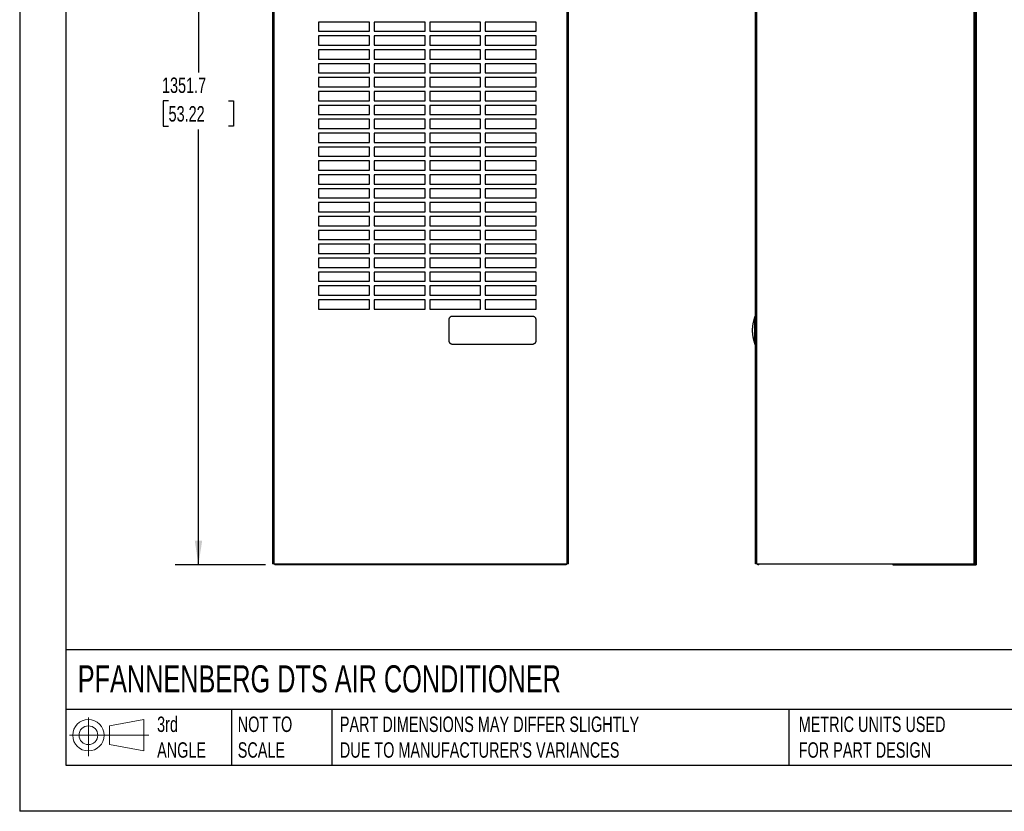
# Model space of a CAD drawing. Header units: millimetres. Extents: x 0 to 2794, y 0 to 2159.
# Tile 1 of 9: x 0 to 1351, y 0 to 1086. Entities that reach past the tile are written whole.
import ezdxf

# ---------------------------------------------------------------- set-up
doc = ezdxf.new("R2010")
doc.units = ezdxf.units.MM
doc.header["$LTSCALE"] = 10
doc.layers.add('DIMENSIONS', color=140, linetype='Continuous', lineweight=25)
doc.layers.add('TEXT', color=140, linetype='Continuous', lineweight=25)
doc.styles.add('SLDTEXTSTYLE0', font='TXT', dxfattribs={"width": 0.7})
doc.dimstyles.new('SLDDIMSTYLE3', dxfattribs={"dimtxt": 21.580078, "dimasz": 33.02, "dimexe": 0, "dimexo": 0.0625, "dimgap": 5.39502, "dimtad": 0, "dimtih": 1, "dimtoh": 1, "dimdec": 1, "dimrnd": 1e-09, "dimzin": 12, "dimdsep": 46, "dimtxsty": 'SLDTEXTSTYLE0', "dimsah": 1, "dimcen": 0.09, "dimadec": 0, "dimazin": 3, "dimtfac": 1, "dimtdec": 1, "dimtofl": 0, "dimtmove": 0, "dimatfit": 3, "dimfxl": 0, "dimfrac": 2, "dimtolj": 1, "dimtzin": 12, "dimarcsym": 0})

# ---------------------------------------------------------------- blocks, each defined once
blk = doc.blocks.new('Block11')
at = {"color": 7, "linetype": 'Continuous', "lineweight": 18}
for p, q in [((25.9, 53.1), (25.9, 0)), ((54.8, 41.7), (101.8, 50.3)), ((54.8, 16), (54.8, 41.7)), ((101.8, 50.3), (101.8, 7.3)), ((0, 28.8), (108.7, 28.8)), ((54.8, 16), (101.8, 7.3))]:
    blk.add_line(p, q, dxfattribs=at)
for radius in [21.5, 12.9]:
    blk.add_circle((25.9, 28.8), radius, dxfattribs=at)
blk = doc.blocks.new('Block12')
at = {"color": 7, "linetype": 'Continuous'}
blk.add_blockref('Block11', (0, 0), dxfattribs=at)
blk = doc.blocks.new('_D_19')
at = {"layer": 'DIMENSIONS'}
for p, q in [((335.1, 1689.7), (213.5, 1689.7)), ((245.2, 1689.7), (245.2, 1013.4)), ((204.2, 974.2), (196.9, 974.2)), ((196.9, 974.2), (196.9, 939.9)), ((286.3, 974.2), (293.5, 974.2)), ((293.5, 974.2), (293.5, 939.9)), ((196.9, 939.9), (204.2, 939.9)), ((245.2, 338), (245.2, 935.1)), ((293.5, 939.9), (286.3, 939.9)), ((337.1, 338), (213.5, 338))]:
    blk.add_line(p, q, dxfattribs=at)
for points in [[(245.2, 1689.7), (240.2, 1656.7), (250.3, 1656.7)], [(245.2, 338), (250.3, 371), (240.2, 371)]]:
    blk.add_solid(points, dxfattribs=at)
at = {"layer": 'DIMENSIONS', "char_height": 21.17, "attachment_point": 1, "style": 'SLDTEXTSTYLE0'}
for s, insert in [('1351.7', (195.2, 1006.4)), ('53.22', (204.2, 967.2))]:
    blk.add_mtext(s, dxfattribs=dict(at, insert=insert))

msp = doc.modelspace()

# ---------------------------------------------------------------- linework, layer by layer
at = {"color": 7, "linetype": 'Continuous'}
for p in [(0.02, 2159.03), (2794.02, 0.03)]:
    msp.add_line(p, (0.02, 0.03), dxfattribs=at)
for p, q in [((1310.48, 339.58), (1310.48, 1685.78)), ((1312.07, 1684.19), (1312.07, 337.99)), ((1011.24, 339.58), (1011.24, 1674.7)), ((1309.2, 339.58), (1309.2, 1674.7)), ((346.7, 1360), (346.7, 339.58)), ((348.73, 1360), (348.73, 339.58)), ((750.82, 339.58), (750.82, 1360)), ((752.85, 339.58), (752.85, 1360)), ((1009.21, 339.58), (1009.21, 1361.97)), ((410.08, 1082.53), (410.08, 1069.83)), ((479.93, 1082.53), (410.08, 1082.53)), ((479.93, 1069.83), (479.93, 1082.53)), ((556.13, 1082.53), (486.28, 1082.53)), ((486.28, 1082.53), (486.28, 1069.83)), ((556.13, 1069.83), (556.13, 1082.53)), ((632.33, 1082.53), (562.48, 1082.53)), ((562.48, 1082.53), (562.48, 1069.83)), ((632.33, 1069.83), (632.33, 1082.53)), ((708.53, 1082.53), (638.68, 1082.53)), ((638.68, 1082.53), (638.68, 1069.83)), ((708.53, 1069.83), (708.53, 1082.53)), ((410.08, 1069.83), (479.93, 1069.83)), ((486.28, 1069.83), (556.13, 1069.83)), ((562.48, 1069.83), (632.33, 1069.83)), ((638.68, 1069.83), (708.53, 1069.83)), ((479.93, 1063.48), (410.08, 1063.48)), ((410.08, 1063.48), (410.08, 1050.78)), ((479.93, 1050.78), (479.93, 1063.48)), ((556.13, 1063.48), (486.28, 1063.48)), ((486.28, 1063.48), (486.28, 1050.78)), ((556.13, 1050.78), (556.13, 1063.48)), ((632.33, 1063.48), (562.48, 1063.48)), ((562.48, 1063.48), (562.48, 1050.78)), ((632.33, 1050.78), (632.33, 1063.48)), ((708.53, 1063.48), (638.68, 1063.48)), ((638.68, 1063.48), (638.68, 1050.78)), ((708.53, 1050.78), (708.53, 1063.48)), ((410.08, 1050.78), (479.93, 1050.78)), ((479.93, 1044.43), (410.08, 1044.43)), ((410.08, 1044.43), (410.08, 1031.73)), ((479.93, 1031.73), (479.93, 1044.43)), ((486.28, 1050.78), (556.13, 1050.78)), ((556.13, 1044.43), (486.28, 1044.43)), ((486.28, 1044.43), (486.28, 1031.73)), ((556.13, 1031.73), (556.13, 1044.43)), ((562.48, 1050.78), (632.33, 1050.78)), ((632.33, 1044.43), (562.48, 1044.43)), ((562.48, 1044.43), (562.48, 1031.73)), ((632.33, 1031.73), (632.33, 1044.43)), ((638.68, 1050.78), (708.53, 1050.78)), ((708.53, 1044.43), (638.68, 1044.43)), ((638.68, 1044.43), (638.68, 1031.73)), ((708.53, 1031.73), (708.53, 1044.43)), ((410.08, 1031.73), (479.93, 1031.73)), ((486.28, 1031.73), (556.13, 1031.73)), ((562.48, 1031.73), (632.33, 1031.73)), ((638.68, 1031.73), (708.53, 1031.73)), ((479.93, 1025.38), (410.08, 1025.38)), ((410.08, 1025.38), (410.08, 1012.68)), ((479.93, 1012.68), (479.93, 1025.38)), ((556.13, 1025.38), (486.28, 1025.38)), ((486.28, 1025.38), (486.28, 1012.68)), ((556.13, 1012.68), (556.13, 1025.38)), ((632.33, 1025.38), (562.48, 1025.38)), ((562.48, 1025.38), (562.48, 1012.68)), ((632.33, 1012.68), (632.33, 1025.38)), ((708.53, 1025.38), (638.68, 1025.38)), ((638.68, 1025.38), (638.68, 1012.68)), ((708.53, 1012.68), (708.53, 1025.38)), ((410.08, 1012.68), (479.93, 1012.68)), ((479.93, 1006.33), (410.08, 1006.33)), ((410.08, 1006.33), (410.08, 993.63)), ((479.93, 993.63), (479.93, 1006.33)), ((486.28, 1012.68), (556.13, 1012.68)), ((556.13, 1006.33), (486.28, 1006.33)), ((486.28, 1006.33), (486.28, 993.63)), ((556.13, 993.63), (556.13, 1006.33)), ((562.48, 1012.68), (632.33, 1012.68)), ((632.33, 1006.33), (562.48, 1006.33)), ((562.48, 1006.33), (562.48, 993.63)), ((632.33, 993.63), (632.33, 1006.33)), ((638.68, 1012.68), (708.53, 1012.68)), ((708.53, 1006.33), (638.68, 1006.33)), ((638.68, 1006.33), (638.68, 993.63)), ((708.53, 993.63), (708.53, 1006.33)), ((410.08, 993.63), (479.93, 993.63)), ((479.93, 987.28), (410.08, 987.28)), ((410.08, 987.28), (410.08, 974.58)), ((479.93, 974.58), (479.93, 987.28)), ((486.28, 993.63), (556.13, 993.63)), ((486.28, 987.28), (486.28, 974.58)), ((556.13, 987.28), (486.28, 987.28)), ((556.13, 974.58), (556.13, 987.28)), ((562.48, 993.63), (632.33, 993.63)), ((632.33, 987.28), (562.48, 987.28)), ((562.48, 987.28), (562.48, 974.58)), ((632.33, 974.58), (632.33, 987.28)), ((638.68, 993.63), (708.53, 993.63)), ((708.53, 987.28), (638.68, 987.28)), ((638.68, 987.28), (638.68, 974.58)), ((708.53, 974.58), (708.53, 987.28)), ((410.08, 974.58), (479.93, 974.58)), ((486.28, 974.58), (556.13, 974.58)), ((562.48, 974.58), (632.33, 974.58)), ((638.68, 974.58), (708.53, 974.58)), ((479.93, 968.23), (410.08, 968.23)), ((410.08, 968.23), (410.08, 955.53)), ((479.93, 955.53), (479.93, 968.23)), ((556.13, 968.23), (486.28, 968.23)), ((486.28, 968.23), (486.28, 955.53)), ((556.13, 955.53), (556.13, 968.23)), ((632.33, 968.23), (562.48, 968.23)), ((562.48, 968.23), (562.48, 955.53)), ((632.33, 955.53), (632.33, 968.23)), ((638.68, 968.23), (638.68, 955.53)), ((708.53, 968.23), (638.68, 968.23)), ((708.53, 955.53), (708.53, 968.23)), ((410.08, 955.53), (479.93, 955.53)), ((479.93, 949.18), (410.08, 949.18)), ((410.08, 949.18), (410.08, 936.48)), ((479.93, 936.48), (479.93, 949.18)), ((486.28, 955.53), (556.13, 955.53)), ((486.28, 949.18), (486.28, 936.48)), ((556.13, 949.18), (486.28, 949.18)), ((556.13, 936.48), (556.13, 949.18)), ((562.48, 955.53), (632.33, 955.53)), ((632.33, 949.18), (562.48, 949.18)), ((562.48, 949.18), (562.48, 936.48)), ((632.33, 936.48), (632.33, 949.18)), ((638.68, 955.53), (708.53, 955.53)), ((638.68, 949.18), (638.68, 936.48)), ((708.53, 949.18), (638.68, 949.18)), ((708.53, 936.48), (708.53, 949.18)), ((410.08, 936.48), (479.93, 936.48)), ((486.28, 936.48), (556.13, 936.48)), ((562.48, 936.48), (632.33, 936.48)), ((638.68, 936.48), (708.53, 936.48)), ((479.93, 930.13), (410.08, 930.13)), ((410.08, 930.13), (410.08, 917.43)), ((479.93, 917.43), (479.93, 930.13)), ((556.13, 930.13), (486.28, 930.13)), ((486.28, 930.13), (486.28, 917.43)), ((556.13, 917.43), (556.13, 930.13)), ((562.48, 930.13), (562.48, 917.43)), ((632.33, 930.13), (562.48, 930.13)), ((632.33, 917.43), (632.33, 930.13)), ((708.53, 930.13), (638.68, 930.13)), ((638.68, 930.13), (638.68, 917.43)), ((708.53, 917.43), (708.53, 930.13)), ((410.08, 917.43), (479.93, 917.43)), ((479.93, 911.08), (410.08, 911.08)), ((410.08, 911.08), (410.08, 898.38)), ((479.93, 898.38), (479.93, 911.08)), ((486.28, 917.43), (556.13, 917.43)), ((556.13, 911.08), (486.28, 911.08)), ((486.28, 911.08), (486.28, 898.38)), ((556.13, 898.38), (556.13, 911.08)), ((562.48, 917.43), (632.33, 917.43)), ((632.33, 911.08), (562.48, 911.08)), ((562.48, 911.08), (562.48, 898.38)), ((632.33, 898.38), (632.33, 911.08)), ((638.68, 917.43), (708.53, 917.43)), ((708.53, 911.08), (638.68, 911.08)), ((638.68, 911.08), (638.68, 898.38)), ((708.53, 898.38), (708.53, 911.08)), ((410.08, 898.38), (479.93, 898.38)), ((479.93, 892.03), (410.08, 892.03)), ((410.08, 892.03), (410.08, 879.33)), ((479.93, 879.33), (479.93, 892.03)), ((486.28, 898.38), (556.13, 898.38)), ((556.13, 892.03), (486.28, 892.03)), ((486.28, 892.03), (486.28, 879.33)), ((556.13, 879.33), (556.13, 892.03)), ((562.48, 898.38), (632.33, 898.38)), ((632.33, 892.03), (562.48, 892.03)), ((562.48, 892.03), (562.48, 879.33)), ((632.33, 879.33), (632.33, 892.03)), ((638.68, 898.38), (708.53, 898.38)), ((708.53, 892.03), (638.68, 892.03)), ((638.68, 892.03), (638.68, 879.33)), ((708.53, 879.33), (708.53, 892.03)), ((410.08, 879.33), (479.93, 879.33)), ((486.28, 879.33), (556.13, 879.33)), ((562.48, 879.33), (632.33, 879.33)), ((638.68, 879.33), (708.53, 879.33)), ((479.93, 872.98), (410.08, 872.98)), ((410.08, 872.98), (410.08, 860.28)), ((479.93, 860.28), (479.93, 872.98)), ((556.13, 872.98), (486.28, 872.98)), ((486.28, 872.98), (486.28, 860.28)), ((556.13, 860.28), (556.13, 872.98)), ((632.33, 872.98), (562.48, 872.98)), ((562.48, 872.98), (562.48, 860.28)), ((632.33, 860.28), (632.33, 872.98)), ((708.53, 872.98), (638.68, 872.98)), ((638.68, 872.98), (638.68, 860.28)), ((708.53, 860.28), (708.53, 872.98)), ((410.08, 860.28), (479.93, 860.28)), ((479.93, 853.93), (410.08, 853.93)), ((410.08, 853.93), (410.08, 841.23)), ((479.93, 841.23), (479.93, 853.93)), ((486.28, 860.28), (556.13, 860.28)), ((556.13, 853.93), (486.28, 853.93)), ((486.28, 853.93), (486.28, 841.23)), ((556.13, 841.23), (556.13, 853.93)), ((562.48, 860.28), (632.33, 860.28)), ((632.33, 853.93), (562.48, 853.93)), ((562.48, 853.93), (562.48, 841.23)), ((632.33, 841.23), (632.33, 853.93)), ((638.68, 860.28), (708.53, 860.28)), ((708.53, 853.93), (638.68, 853.93)), ((638.68, 853.93), (638.68, 841.23)), ((708.53, 841.23), (708.53, 853.93)), ((410.08, 841.23), (479.93, 841.23)), ((486.28, 841.23), (556.13, 841.23)), ((562.48, 841.23), (632.33, 841.23)), ((638.68, 841.23), (708.53, 841.23)), ((479.93, 834.88), (410.08, 834.88)), ((410.08, 834.88), (410.08, 822.18)), ((479.93, 822.18), (479.93, 834.88)), ((556.13, 834.88), (486.28, 834.88)), ((486.28, 834.88), (486.28, 822.18)), ((556.13, 822.18), (556.13, 834.88)), ((632.33, 834.88), (562.48, 834.88)), ((562.48, 834.88), (562.48, 822.18)), ((632.33, 822.18), (632.33, 834.88)), ((708.53, 834.88), (638.68, 834.88)), ((638.68, 834.88), (638.68, 822.18)), ((708.53, 822.18), (708.53, 834.88)), ((410.08, 822.18), (479.93, 822.18)), ((479.93, 815.83), (410.08, 815.83)), ((410.08, 815.83), (410.08, 803.13)), ((479.93, 803.13), (479.93, 815.83)), ((486.28, 822.18), (556.13, 822.18)), ((556.13, 815.83), (486.28, 815.83)), ((486.28, 815.83), (486.28, 803.13)), ((556.13, 803.13), (556.13, 815.83)), ((562.48, 822.18), (632.33, 822.18)), ((632.33, 815.83), (562.48, 815.83)), ((562.48, 815.83), (562.48, 803.13)), ((632.33, 803.13), (632.33, 815.83)), ((638.68, 822.18), (708.53, 822.18)), ((708.53, 815.83), (638.68, 815.83)), ((638.68, 815.83), (638.68, 803.13)), ((708.53, 803.13), (708.53, 815.83)), ((410.08, 803.13), (479.93, 803.13)), ((486.28, 803.13), (556.13, 803.13)), ((562.48, 803.13), (632.33, 803.13)), ((638.68, 803.13), (708.53, 803.13)), ((479.93, 796.78), (410.08, 796.78)), ((410.08, 796.78), (410.08, 784.08)), ((410.08, 784.08), (479.93, 784.08)), ((479.93, 784.08), (479.93, 796.78)), ((556.13, 796.78), (486.28, 796.78)), ((486.28, 796.78), (486.28, 784.08)), ((486.28, 784.08), (556.13, 784.08)), ((556.13, 784.08), (556.13, 796.78)), ((632.33, 796.78), (562.48, 796.78)), ((562.48, 796.78), (562.48, 784.08)), ((562.48, 784.08), (632.33, 784.08)), ((632.33, 784.08), (632.33, 796.78)), ((708.53, 796.78), (638.68, 796.78)), ((638.68, 796.78), (638.68, 784.08)), ((638.68, 784.08), (708.53, 784.08)), ((708.53, 784.08), (708.53, 796.78)), ((479.93, 777.73), (410.08, 777.73)), ((410.08, 777.73), (410.08, 765.03)), ((479.93, 765.03), (479.93, 777.73)), ((556.13, 777.73), (486.28, 777.73)), ((486.28, 777.73), (486.28, 765.03)), ((556.13, 765.03), (556.13, 777.73)), ((632.33, 777.73), (562.48, 777.73)), ((562.48, 777.73), (562.48, 765.03)), ((632.33, 765.03), (632.33, 777.73)), ((708.53, 777.73), (638.68, 777.73)), ((638.68, 777.73), (638.68, 765.03)), ((708.53, 765.03), (708.53, 777.73)), ((410.08, 765.03), (479.93, 765.03)), ((479.93, 758.68), (410.08, 758.68)), ((410.08, 758.68), (410.08, 745.98)), ((479.93, 745.98), (479.93, 758.68)), ((486.28, 765.03), (556.13, 765.03)), ((556.13, 758.68), (486.28, 758.68)), ((486.28, 758.68), (486.28, 745.98)), ((556.13, 745.98), (556.13, 758.68)), ((562.48, 765.03), (632.33, 765.03)), ((632.33, 758.68), (562.48, 758.68)), ((562.48, 758.68), (562.48, 745.98)), ((632.33, 745.98), (632.33, 758.68)), ((638.68, 765.03), (708.53, 765.03)), ((708.53, 758.68), (638.68, 758.68)), ((638.68, 758.68), (638.68, 745.98)), ((708.53, 745.98), (708.53, 758.68)), ((410.08, 745.98), (479.93, 745.98)), ((486.28, 745.98), (556.13, 745.98)), ((562.48, 745.98), (632.33, 745.98)), ((638.68, 745.98), (708.53, 745.98)), ((479.93, 739.63), (410.08, 739.63)), ((410.08, 739.63), (410.08, 726.93)), ((479.93, 726.93), (479.93, 739.63)), ((556.13, 739.63), (486.28, 739.63)), ((486.28, 739.63), (486.28, 726.93)), ((556.13, 726.93), (556.13, 739.63)), ((632.33, 739.63), (562.48, 739.63)), ((562.48, 739.63), (562.48, 726.93)), ((632.33, 726.93), (632.33, 739.63)), ((708.53, 739.63), (638.68, 739.63)), ((638.68, 739.63), (638.68, 726.93)), ((708.53, 726.93), (708.53, 739.63)), ((410.08, 726.93), (479.93, 726.93)), ((479.93, 720.58), (410.08, 720.58)), ((410.08, 720.58), (410.08, 707.88)), ((479.93, 707.88), (479.93, 720.58)), ((486.28, 726.93), (556.13, 726.93)), ((556.13, 720.58), (486.28, 720.58)), ((486.28, 720.58), (486.28, 707.88)), ((556.13, 707.88), (556.13, 720.58)), ((562.48, 726.93), (632.33, 726.93)), ((632.33, 720.58), (562.48, 720.58)), ((562.48, 720.58), (562.48, 707.88)), ((632.33, 707.88), (632.33, 720.58)), ((638.68, 726.93), (708.53, 726.93)), ((708.53, 720.58), (638.68, 720.58)), ((638.68, 720.58), (638.68, 707.88)), ((708.53, 707.88), (708.53, 720.58)), ((410.08, 707.88), (479.93, 707.88)), ((486.28, 707.88), (556.13, 707.88)), ((562.48, 707.88), (632.33, 707.88)), ((638.68, 707.88), (708.53, 707.88)), ((479.93, 701.53), (410.08, 701.53)), ((410.08, 701.53), (410.08, 688.83)), ((410.08, 688.83), (479.93, 688.83)), ((479.93, 688.83), (479.93, 701.53)), ((556.13, 701.53), (486.28, 701.53)), ((486.28, 701.53), (486.28, 688.83)), ((486.28, 688.83), (556.13, 688.83)), ((556.13, 688.83), (556.13, 701.53)), ((632.33, 701.53), (562.48, 701.53)), ((562.48, 701.53), (562.48, 688.83)), ((562.48, 688.83), (632.33, 688.83)), ((632.33, 688.83), (632.33, 701.53)), ((708.53, 701.53), (638.68, 701.53)), ((638.68, 701.53), (638.68, 688.83)), ((638.68, 688.83), (708.53, 688.83)), ((708.53, 688.83), (708.53, 701.53)), ((1009.21, 678.83), (1008.21, 678.83)), ((1009.21, 673.83), (1008.21, 673.83)), ((1009.21, 645.83), (1008.21, 645.83)), ((1009.21, 640.83), (1008.21, 640.83)), ((348.73, 339.58), (346.7, 339.58)), ((348.73, 339.58), (750.82, 339.58)), ((349.78, 339.58), (349.78, 337.99)), ((350.99, 337.99), (349.78, 337.99)), ((350.99, 339.58), (350.99, 337.99)), ((351.79, 337.99), (350.99, 337.99)), ((351.79, 339.58), (351.79, 337.99)), ((352.78, 337.99), (351.79, 337.99)), ((352.78, 337.99), (352.78, 339.58)), ((746.78, 337.99), (352.78, 337.99)), ((746.78, 337.99), (746.78, 339.58)), ((747.76, 337.99), (746.78, 337.99)), ((747.76, 339.58), (747.76, 337.99)), ((748.56, 337.99), (747.76, 337.99)), ((748.56, 339.58), (748.56, 337.99)), ((749.78, 337.99), (748.56, 337.99)), ((749.78, 339.58), (749.78, 337.99)), ((752.85, 339.58), (750.82, 339.58)), ((1011.24, 339.58), (1009.21, 339.58)), ((1011.24, 339.58), (1309.2, 339.58)), ((1012.39, 337.99), (1012.39, 339.58)), ((1013.91, 337.99), (1012.39, 337.99)), ((1013.91, 337.99), (1013.91, 339.58)), ((1197.77, 339.58), (1197.77, 337.99)), ((1197.77, 337.99), (1310.05, 337.99)), ((1310.48, 339.58), (1309.2, 339.58)), ((1310.05, 339.58), (1310.05, 337.99)), ((1310.05, 337.99), (1312.07, 337.99))]:
    msp.add_line(p, q)
for points, knots in [([(593.53, 678.83), (593.45, 678.83), (593.31, 678.83), (593.09, 678.82), (592.88, 678.79), (592.66, 678.76), (592.45, 678.72), (592.24, 678.67), (592.03, 678.6), (591.82, 678.53), (591.48, 678.4), (591.02, 678.17), (590.47, 677.81), (589.9, 677.31), (589.34, 676.63), (588.97, 675.93), (588.76, 675.38), (588.66, 675), (588.58, 674.62), (588.53, 674.23), (588.53, 673.96), (588.53, 673.83)], [0, 0, 0, 0, 0.0277994, 0.0554716, 0.0830689, 0.1106453, 0.138256, 0.1659564, 0.1938022, 0.2218488, 0.250151, 0.3340705, 0.4170054, 0.5001246, 0.6249635, 0.7498917, 0.8001145, 0.849898, 0.8995802, 0.9495024, 1, 1, 1, 1]), ([(703.53, 678.83), (703.24, 678.83), (702.95, 678.83), (702.38, 678.83), (702.09, 678.83), (701.23, 678.83), (700.66, 678.83), (698.94, 678.83), (697.8, 678.83), (694.36, 678.83), (692.07, 678.83), (685.19, 678.83), (680.61, 678.83), (666.86, 678.83), (657.69, 678.83), (639.36, 678.83), (630.19, 678.83), (616.44, 678.83), (611.86, 678.83), (604.98, 678.83), (602.69, 678.83), (599.25, 678.83), (598.11, 678.83), (595.82, 678.84), (594.67, 678.83), (593.53, 678.83)], [0, 0, 0, 0, 0.0078125, 0.0078125, 0.015625, 0.015625, 0.03125, 0.03125, 0.0625, 0.0625, 0.125, 0.125, 0.25, 0.25, 0.5, 0.5, 0.75, 0.75, 0.875, 0.875, 0.9375, 0.9375, 0.96875, 0.96875, 1, 1, 1, 1]), ([(708.53, 673.83), (708.52, 673.91), (708.52, 674.05), (708.51, 674.27), (708.48, 674.49), (708.45, 674.7), (708.41, 674.91), (708.36, 675.13), (708.3, 675.33), (708.23, 675.54), (708.05, 675.98), (707.71, 676.63), (707.08, 677.39), (706.32, 678.02), (705.62, 678.39), (705.07, 678.59), (704.69, 678.7), (704.3, 678.78), (703.92, 678.82), (703.66, 678.83), (703.53, 678.83)], [0, 0, 0, 0, 0.0280306, 0.055886, 0.0836162, 0.1112715, 0.1389024, 0.16656, 0.1942949, 0.2221577, 0.2501992, 0.3750427, 0.5000217, 0.6247254, 0.7498486, 0.8006592, 0.8507482, 0.9004512, 0.9500978, 1, 1, 1, 1]), ([(1007.98, 677.36), (1007.89, 676.98), (1007.73, 676.29), (1007.37, 675.16), (1007.03, 674.05), (1006.74, 673.02), (1006.51, 672.15), (1006.24, 671.1), (1005.94, 669.77), (1005.62, 668.15), (1005.31, 666.24), (1005.07, 664.09), (1004.88, 661.19), (1004.9, 657.85), (1005.21, 654.47), (1005.54, 652.12), (1005.85, 650.36), (1006.07, 649.23), (1006.23, 648.46), (1006.33, 647.96), (1006.42, 647.54), (1006.49, 647.21), (1006.57, 646.87), (1006.62, 646.67), (1006.67, 646.49), (1006.7, 646.34), (1006.73, 646.24), (1006.76, 646.13), (1006.8, 645.97), (1006.89, 645.67), (1007.03, 645.19), (1007.21, 644.61), (1007.41, 643.96), (1007.62, 643.23), (1007.8, 642.52), (1007.97, 641.92), (1008.12, 641.48), (1008.22, 641.15), (1008.21, 640.94), (1008.2, 640.83)], [0, 0, 0, 0, 0.07400275, 0.1349062, 0.18293119, 0.21059087, 0.2312108, 0.24828636, 0.2650226, 0.28267323, 0.30228935, 0.32454484, 0.34870862, 0.39213718, 0.42906638, 0.46285342, 0.49489354, 0.53189713, 0.54791663, 0.564809, 0.58259802, 0.59749562, 0.60151274, 0.60473713, 0.6073258, 0.60847368, 0.60958659, 0.61072108, 0.6119306, 0.61473451, 0.62256163, 0.6385588, 0.66134529, 0.69104098, 0.73581068, 0.790588, 0.85549518, 0.93064313, 1, 1, 1, 1]), ([(1008.21, 677.44), (1008.09, 677.42), (1007.89, 677.39), (1007.92, 677.38), (1007.93, 677.37)], [0, 0, 0, 0, 0.533249, 1, 1, 1, 1]), ([(1008.21, 673.83), (1008.21, 673.91), (1008.21, 674.05), (1008.21, 674.27), (1008.21, 674.49), (1008.21, 674.7), (1008.21, 674.91), (1008.21, 675.13), (1008.21, 675.33), (1008.21, 675.54), (1008.21, 675.98), (1008.21, 676.63), (1008.21, 677.39), (1008.21, 678.02), (1008.21, 678.39), (1008.21, 678.59), (1008.21, 678.7), (1008.21, 678.78), (1008.21, 678.82), (1008.21, 678.83), (1008.21, 678.83)], [0, 0, 0, 0, 0.0280306, 0.055886, 0.0836162, 0.1112715, 0.1389024, 0.16656, 0.1942949, 0.2221577, 0.2501992, 0.3750427, 0.5000217, 0.6247254, 0.7498486, 0.8006592, 0.8507482, 0.9004512, 0.9500978, 1, 1, 1, 1]), ([(588.53, 673.83), (588.53, 673.25), (588.53, 672.67), (588.53, 671.5), (588.53, 670.92), (588.53, 669.17), (588.53, 668), (588.53, 664.5), (588.53, 662.17), (588.53, 657.5), (588.53, 655.17), (588.53, 651.67), (588.53, 650.5), (588.53, 648.75), (588.53, 648.17), (588.53, 647), (588.53, 646.41), (588.53, 645.83)], [0, 0, 0, 0, 0.0625, 0.0625, 0.125, 0.125, 0.25, 0.25, 0.5, 0.5, 0.75, 0.75, 0.875, 0.875, 0.9375, 0.9375, 1, 1, 1, 1]), ([(708.53, 645.83), (708.53, 646.41), (708.53, 647), (708.53, 648.17), (708.53, 648.75), (708.53, 650.5), (708.53, 651.67), (708.53, 655.17), (708.53, 657.5), (708.53, 662.17), (708.53, 664.5), (708.53, 668), (708.53, 669.17), (708.53, 670.92), (708.53, 671.5), (708.53, 672.67), (708.53, 673.25), (708.53, 673.83)], [0, 0, 0, 0, 0.0625, 0.0625, 0.125, 0.125, 0.25, 0.25, 0.5, 0.5, 0.75, 0.75, 0.875, 0.875, 0.9375, 0.9375, 1, 1, 1, 1]), ([(1008.21, 645.83), (1008.21, 646.41), (1008.21, 647), (1008.21, 648.17), (1008.21, 648.75), (1008.21, 650.5), (1008.21, 651.67), (1008.21, 655.17), (1008.21, 657.5), (1008.21, 662.17), (1008.21, 664.5), (1008.21, 668), (1008.21, 669.17), (1008.21, 670.92), (1008.21, 671.5), (1008.21, 672.67), (1008.21, 673.25), (1008.21, 673.83)], [0, 0, 0, 0, 0.0625, 0.0625, 0.125, 0.125, 0.25, 0.25, 0.5, 0.5, 0.75, 0.75, 0.875, 0.875, 0.9375, 0.9375, 1, 1, 1, 1]), ([(588.53, 645.83), (588.53, 645.76), (588.53, 645.61), (588.54, 645.4), (588.57, 645.18), (588.6, 644.96), (588.64, 644.75), (588.69, 644.54), (588.75, 644.33), (588.83, 644.12), (589, 643.68), (589.34, 643.04), (589.96, 642.28), (590.73, 641.65), (591.47, 641.25), (592.1, 641.03), (592.59, 640.91), (593.06, 640.84), (593.37, 640.84), (593.53, 640.83)], [0, 0, 0, 0, 0.027939, 0.0557385, 0.0834471, 0.1111114, 0.1387754, 0.1664801, 0.1942626, 0.2221568, 0.2502021, 0.3745067, 0.500015, 0.6242234, 0.7497765, 0.8179206, 0.8817637, 0.9421955, 1, 1, 1, 1]), ([(593.53, 640.83), (593.81, 640.83), (594.1, 640.83), (594.67, 640.82), (594.96, 640.82), (595.82, 640.82), (596.39, 640.82), (598.11, 640.83), (599.25, 640.83), (601.55, 640.83), (602.69, 640.83), (604.98, 640.83), (606.13, 640.83), (608.42, 640.83), (609.57, 640.83), (611.86, 640.83), (613, 640.83), (616.44, 640.83), (618.73, 640.83), (625.61, 640.83), (630.19, 640.83), (639.36, 640.83), (643.94, 640.83), (657.69, 640.83), (666.86, 640.83), (680.61, 640.83), (685.19, 640.83), (692.07, 640.83), (694.36, 640.83), (697.8, 640.83), (698.94, 640.83), (700.66, 640.83), (701.23, 640.83), (702.09, 640.83), (702.38, 640.83), (702.95, 640.83), (703.24, 640.83), (703.53, 640.83)], [0, 0, 0, 0, 0.0078125, 0.0078125, 0.015625, 0.015625, 0.03125, 0.03125, 0.0625, 0.0625, 0.09375, 0.09375, 0.125, 0.125, 0.15625, 0.15625, 0.1875, 0.1875, 0.25, 0.25, 0.375, 0.375, 0.5, 0.5, 0.75, 0.75, 0.875, 0.875, 0.9375, 0.9375, 0.96875, 0.96875, 0.984375, 0.984375, 0.9921875, 0.9921875, 1, 1, 1, 1]), ([(703.53, 640.83), (703.6, 640.83), (703.74, 640.84), (703.96, 640.85), (704.17, 640.87), (704.39, 640.91), (704.6, 640.95), (704.81, 641), (705.02, 641.06), (705.23, 641.13), (705.67, 641.3), (706.32, 641.65), (707.08, 642.27), (707.71, 643.03), (708.08, 643.73), (708.29, 644.29), (708.39, 644.66), (708.47, 645.05), (708.52, 645.44), (708.52, 645.7), (708.53, 645.83)], [0, 0, 0, 0, 0.0275929, 0.055112, 0.0826069, 0.1101302, 0.1377373, 0.165487, 0.1934385, 0.2216502, 0.2501816, 0.3752506, 0.5000171, 0.6247572, 0.7498419, 0.8000983, 0.8499514, 0.8996966, 0.9496205, 1, 1, 1, 1]), ([(1008.21, 640.83), (1008.21, 640.83), (1008.21, 640.84), (1008.22, 640.85), (1008.22, 640.87), (1008.22, 640.91), (1008.22, 640.95), (1008.21, 641), (1008.21, 641.06), (1008.21, 641.13), (1008.21, 641.3), (1008.21, 641.65), (1008.21, 642.27), (1008.21, 643.03), (1008.21, 643.73), (1008.21, 644.29), (1008.21, 644.66), (1008.21, 645.05), (1008.21, 645.44), (1008.21, 645.7), (1008.21, 645.83)], [0, 0, 0, 0, 0.0275929, 0.055112, 0.0826069, 0.1101302, 0.1377373, 0.165487, 0.1934385, 0.2216502, 0.2501816, 0.3752506, 0.5000171, 0.6247572, 0.7498419, 0.8000983, 0.8499514, 0.8996966, 0.9496205, 1, 1, 1, 1])]:
    msp.add_open_spline(points, degree=3, knots=knots)
at = {"layer": 'TEXT'}
for p, q in [((63.5, 2095.5), (63.5, 63.5)), ((2730.5, 221.26), (63.5, 221.26)), ((2730.5, 139.7), (63.5, 139.7)), ((290.45, 139.7), (290.45, 63.5)), ((428.37, 139.7), (428.37, 63.5)), ((1054.84, 139.7), (1054.84, 63.5)), ((63.5, 63.5), (2730.5, 63.5))]:
    msp.add_line(p, q, dxfattribs=at)

# ---------------------------------------------------------------- block references
msp.add_blockref('Block12', (68.38, 75.54), dxfattribs=at)

# ---------------------------------------------------------------- texts
at = {"layer": 'TEXT', "attachment_point": 1, "style": 'SLDTEXTSTYLE0'}
for s, insert, char_height in [('PFANNENBERG DTS AIR CONDITIONER', (79.66, 200.23), 37.0417), ('3rd^JANGLE', (188.5, 129.97), 21.167), ('NOT TO^JSCALE', (299.07, 129.97), 21.1667), ("PART DIMENSIONS MAY DIFFER SLIGHTLY ^JDUE TO MANUFACTURER'S VARIANCES", (439.13, 129.97), 21.1667), ('METRIC UNITS USED ^JFOR PART DESIGN', (1068.54, 129.97), 21.1667)]:
    msp.add_mtext(s, dxfattribs=dict(at, insert=insert, char_height=char_height))

# ---------------------------------------------------------------- dimensions: what is measured, and where the dimension line sits
at = {"layer": 'DIMENSIONS'}
dim = msp.add_linear_dim(base=(245.23, 1689.7), p1=(349.78, 337.99), p2=(347.8, 1689.7), angle=90, dimstyle='SLDDIMSTYLE3', dxfattribs=at)
dim.commit()
dim.dimension.update_dxf_attribs({"geometry": '_D_19', "text_midpoint": (245.23, 974.24), "dimtype": 160})

doc.saveas('drawing.dxf')
